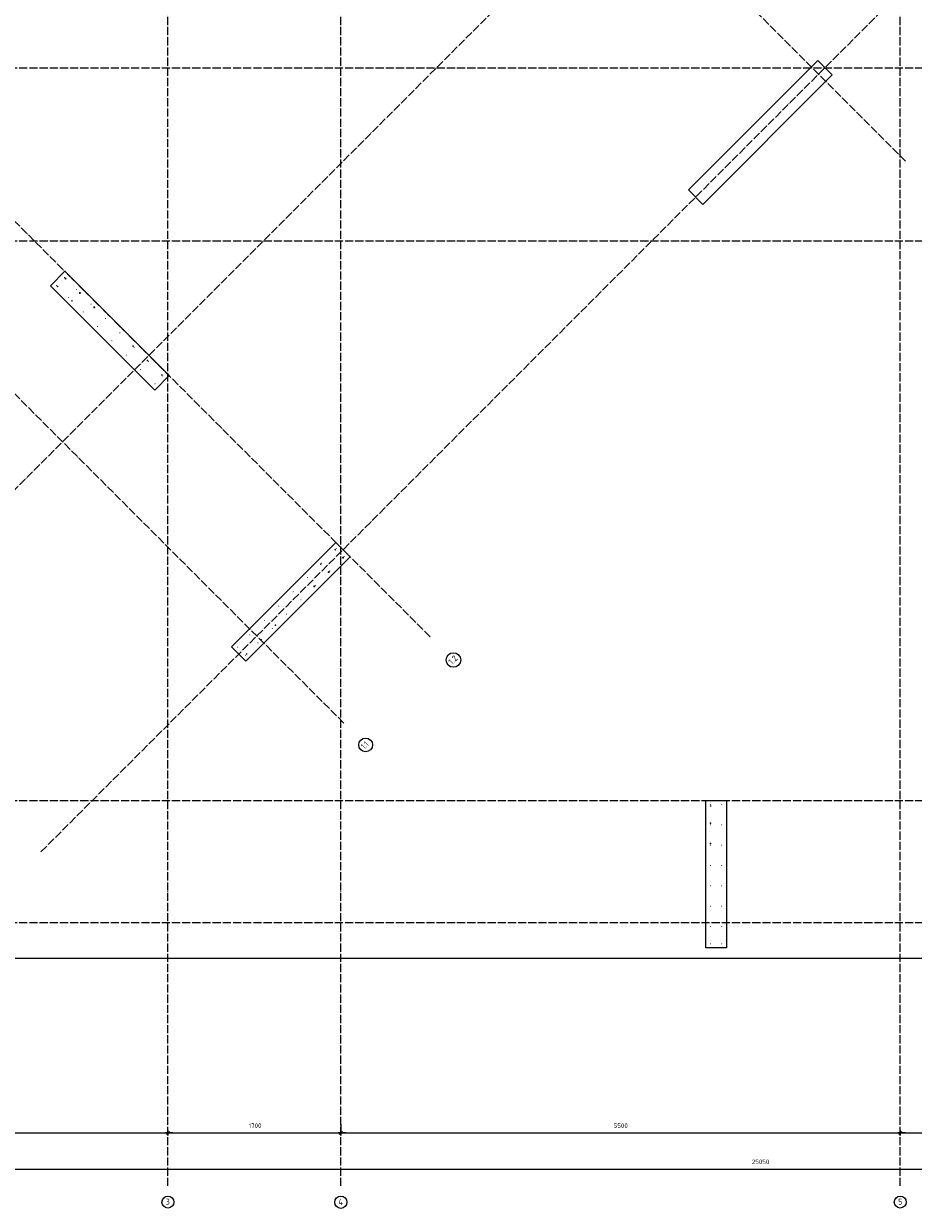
# Model space of a CAD drawing. Header units: millimetres. Extents: x -2995 to 47287, y -2809 to 58122.
# Tile 3 of 143: x 5282 to 14028, y -2809 to 8834. Entities that reach past the tile are written whole.
import ezdxf

# ---------------------------------------------------------------- set-up
doc = ezdxf.new("R2010")
doc.units = ezdxf.units.MM
doc.header["$PDMODE"] = 65
doc.linetypes.add('______11', pattern=[100, 80, -10, 0, -10])
doc.linetypes.add('______5', pattern=[220, 160, -20, 20, -20])
for name, color, linetype, lineweight in [('Standard', 7, 'Continuous', 25), ('Арм.стержн. вертикальными 1', 22, 'Continuous', 35), ('Размерная линия_ общее', 7, 'Continuous', 13)]:
    doc.layers.add(name, color=color, linetype=linetype, lineweight=lineweight)
doc.layers.add('Арм.стержн. вертикальными 2', color=7, linetype='Continuous', lineweight=35, true_color=0x006e00)
doc.layers.add('Осевая линия_ общее', color=7, linetype='______5', lineweight=13, true_color=0xa0a0a0)
doc.styles.add('ISOCPEUR', font='ISOCPEUR')
doc.dimstyles.new('DIMSTYLE_3', dxfattribs={"dimtxt": 44, "dimasz": 50, "dimexe": 0, "dimexo": 0, "dimgap": 22, "dimtad": 2, "dimdec": 0, "dimrnd": 5, "dimzin": 12, "dimdsep": 46, "dimtxsty": 'ISOCPEUR', "dimblk1": 'ALL_ML_STRICH', "dimblk2": 'ALL_ML_STRICH', "dimsah": 1, "dimcen": 0, "dimclrd": 7, "dimclre": 256, "dimclrt": 7, "dimadec": 0, "dimazin": 0, "dimtfac": 1, "dimtdec": 0, "dimtix": 1, "dimtmove": 2, "dimatfit": 3, "dimfxl": 0, "dimtzin": 0, "dimlwd": 0, "dimlwe": -3, "dimarcsym": 0})

# ---------------------------------------------------------------- blocks, each defined once
blk = doc.blocks.new('ALL_ML_STRICH')
at = {"color": 0, "linetype": 'ByBlock', "lineweight": -2}
for p, q in [((-1, 0), (0.5, 0)), ((-0.3, -0.3), (0.3, 0.3)), ((0, -0.5), (0, 0.5))]:
    blk.add_line(p, q, dxfattribs=at)
blk = doc.blocks.new('*D163')
at = {"layer": 'DEFPOINTS', "color": 7, "linetype": 'Continuous', "lineweight": 13, "transparency": 33554687}
for p in [(0, -2424), (0, -2523), (25050, -2458)]:
    blk.add_point(p, dxfattribs=at)
at = {"layer": 'Размерная линия_ общее', "color": 253, "linetype": 'Continuous', "lineweight": -2, "true_color": 0xa0a0a0, "transparency": 33554687}
for p, q in [((0, -2503), (0, -2424)), ((25050, -2438), (25050, -2424))]:
    blk.add_line(p, q, dxfattribs=at)
at = {"layer": 'Размерная линия_ общее', "color": 7, "linetype": 'Continuous', "lineweight": -2, "transparency": 33554687}
blk.add_line((0, -2424), (25050, -2424), dxfattribs=at)
at = {"layer": 'Размерная линия_ общее', "color": 7, "linetype": 'Continuous', "lineweight": 13, "transparency": 33554687, "xscale": 50, "yscale": 50, "zscale": 50, "rotation": 180}
blk.add_blockref('ALL_ML_STRICH', (0, -2424), dxfattribs=at)
at = {"layer": 'Размерная линия_ общее', "color": 7, "linetype": 'Continuous', "lineweight": 13, "transparency": 33554687, "xscale": 50, "yscale": 50, "zscale": 50}
blk.add_blockref('ALL_ML_STRICH', (25050, -2424), dxfattribs=at)
at = {"layer": 'Размерная линия_ общее', "color": 7, "linetype": 'Continuous', "lineweight": 13, "transparency": 33554687, "insert": (12527, -2352), "char_height": 44, "width": 220, "attachment_point": 5, "style": 'ISOCPEUR'}
blk.add_mtext('\\A1;{25050}', dxfattribs=at)
blk = doc.blocks.new('СЛОЖНЫЙ_ОБЪЕКТ_0')
at = {"layer": 'Осевая линия_ общее', "color": 253, "linetype": '______11', "lineweight": -3, "true_color": 0xa0a0a0, "transparency": 33554687}
for p, q in [((6700, -2590), (6700, 47490)), ((8400, -2590), (8400, 47490)), ((13900, -2590), (13900, 47490)), ((3543, 2603), (20705, 19765)), ((5452, 694), (22614, 17855)), ((13952, 7482), (7489, 13945)), ((9278, 2808), (2815, 9271)), ((-2770, 8400), (26050, 8400)), ((8429, 1960), (1966, 8423)), ((-2770, 6700), (26050, 6700)), ((-2770, 1200), (26050, 1200)), ((-2770, 0), (26050, 0))]:
    blk.add_line(p, q, dxfattribs=at)
at = {"layer": 'Осевая линия_ общее', "color": 7, "linetype": 'Continuous', "lineweight": 25, "transparency": 33554687}
for centre, radius in [((9507, 2580), 71.9), ((8644, 1745), 67.9)]:
    blk.add_circle(centre, radius, dxfattribs=at)
at = {"layer": 'Осевая линия_ общее', "color": 7, "linetype": 'Continuous', "lineweight": 13, "transparency": 33554687}
for centre, radius in [((6700, -2748), 58.5), ((8400, -2750), 59.8), ((13900, -2748), 58.5)]:
    blk.add_circle(centre, radius, dxfattribs=at)
at = {"layer": 'Осевая линия_ общее', "color": 7, "linetype": 'Continuous', "lineweight": 25, "transparency": 33554687, "char_height": 60, "attachment_point": 7, "rotation": 45, "style": 'ISOCPEUR'}
for s, insert, width in [('\\W0.79;1.2', (9493, 2530), 113.61), ('\\W0.68;1.1', (8635, 1699), 98.5)]:
    blk.add_mtext(s, dxfattribs=dict(at, insert=insert, width=width))
at = {"layer": 'Осевая линия_ общее', "color": 7, "linetype": 'Continuous', "lineweight": 13, "transparency": 33554687, "char_height": 60, "attachment_point": 7, "style": 'ISOCPEUR'}
for s, insert, width in [('\\W0.78;3', (6679, -2774), 65.28), ('\\W0.80;4', (8376, -2776), 71.97), ('\\W0.78;5', (13879, -2774), 65.28)]:
    blk.add_mtext(s, dxfattribs=dict(at, insert=insert, width=width))
blk = doc.blocks.new('*D166')
at = {"layer": 'DEFPOINTS', "color": 7, "linetype": 'Continuous', "lineweight": 13, "transparency": 33554687}
for p in [(1200, -2068), (1200, -2069), (6700, -2051)]:
    blk.add_point(p, dxfattribs=at)
at = {"layer": 'Размерная линия_ общее', "color": 253, "linetype": 'Continuous', "lineweight": -2, "true_color": 0xa0a0a0, "transparency": 33554687}
for p, q in [((1200, -2069), (1200, -2069)), ((6700, -2069), (6700, -2069))]:
    blk.add_line(p, q, dxfattribs=at)
at = {"layer": 'Размерная линия_ общее', "color": 7, "linetype": 'Continuous', "lineweight": -2, "transparency": 33554687}
blk.add_line((1200, -2069), (6700, -2069), dxfattribs=at)
at = {"layer": 'Размерная линия_ общее', "color": 7, "linetype": 'Continuous', "lineweight": 13, "transparency": 33554687, "xscale": 50, "yscale": 50, "zscale": 50, "rotation": 180}
blk.add_blockref('ALL_ML_STRICH', (1200, -2069), dxfattribs=at)
at = {"layer": 'Размерная линия_ общее', "color": 7, "linetype": 'Continuous', "lineweight": 13, "transparency": 33554687, "xscale": 50, "yscale": 50, "zscale": 50}
blk.add_blockref('ALL_ML_STRICH', (6700, -2069), dxfattribs=at)
at = {"layer": 'Размерная линия_ общее', "color": 7, "linetype": 'Continuous', "lineweight": 13, "transparency": 33554687, "insert": (3952, -1997), "char_height": 44, "width": 176, "attachment_point": 5, "style": 'ISOCPEUR'}
blk.add_mtext('\\A1;{5500}', dxfattribs=at)
blk = doc.blocks.new('*D167')
at = {"layer": 'DEFPOINTS', "color": 7, "linetype": 'Continuous', "lineweight": 13, "transparency": 33554687}
for p in [(8400, -1882), (6700, -2051), (6700, -2069)]:
    blk.add_point(p, dxfattribs=at)
at = {"layer": 'Размерная линия_ общее', "color": 253, "linetype": 'Continuous', "lineweight": -2, "true_color": 0xa0a0a0, "transparency": 33554687}
for p, q in [((6700, -2069), (6700, -2069)), ((8400, -1982), (8400, -2069))]:
    blk.add_line(p, q, dxfattribs=at)
at = {"layer": 'Размерная линия_ общее', "color": 7, "linetype": 'Continuous', "lineweight": -2, "transparency": 33554687}
blk.add_line((6700, -2069), (8400, -2069), dxfattribs=at)
at = {"layer": 'Размерная линия_ общее', "color": 7, "linetype": 'Continuous', "lineweight": 13, "transparency": 33554687, "xscale": 50, "yscale": 50, "zscale": 50, "rotation": 180}
blk.add_blockref('ALL_ML_STRICH', (6700, -2069), dxfattribs=at)
at = {"layer": 'Размерная линия_ общее', "color": 7, "linetype": 'Continuous', "lineweight": 13, "transparency": 33554687, "xscale": 50, "yscale": 50, "zscale": 50}
blk.add_blockref('ALL_ML_STRICH', (8400, -2069), dxfattribs=at)
at = {"layer": 'Размерная линия_ общее', "color": 7, "linetype": 'Continuous', "lineweight": 13, "transparency": 33554687, "insert": (7557, -1997), "char_height": 44, "width": 176, "attachment_point": 5, "style": 'ISOCPEUR'}
blk.add_mtext('\\A1;{1700}', dxfattribs=at)
blk = doc.blocks.new('*D168')
at = {"layer": 'DEFPOINTS', "color": 7, "linetype": 'Continuous', "lineweight": 13, "transparency": 33554687}
for p in [(8400, -1882), (8400, -2069), (13900, -1990)]:
    blk.add_point(p, dxfattribs=at)
at = {"layer": 'Размерная линия_ общее', "color": 253, "linetype": 'Continuous', "lineweight": -2, "true_color": 0xa0a0a0, "transparency": 33554687}
for p, q in [((8400, -1982), (8400, -2069)), ((13900, -2090), (13900, -2069))]:
    blk.add_line(p, q, dxfattribs=at)
at = {"layer": 'Размерная линия_ общее', "color": 7, "linetype": 'Continuous', "lineweight": -2, "transparency": 33554687}
blk.add_line((8400, -2069), (13900, -2069), dxfattribs=at)
at = {"layer": 'Размерная линия_ общее', "color": 7, "linetype": 'Continuous', "lineweight": 13, "transparency": 33554687, "xscale": 50, "yscale": 50, "zscale": 50, "rotation": 180}
blk.add_blockref('ALL_ML_STRICH', (8400, -2069), dxfattribs=at)
at = {"layer": 'Размерная линия_ общее', "color": 7, "linetype": 'Continuous', "lineweight": 13, "transparency": 33554687, "xscale": 50, "yscale": 50, "zscale": 50}
blk.add_blockref('ALL_ML_STRICH', (13900, -2069), dxfattribs=at)
at = {"layer": 'Размерная линия_ общее', "color": 7, "linetype": 'Continuous', "lineweight": 13, "transparency": 33554687, "insert": (11152, -1997), "char_height": 44, "width": 176, "attachment_point": 5, "style": 'ISOCPEUR'}
blk.add_mtext('\\A1;{5500}', dxfattribs=at)
blk = doc.blocks.new('*D169')
at = {"layer": 'DEFPOINTS', "color": 7, "linetype": 'Continuous', "lineweight": 13, "transparency": 33554687}
for p in [(13900, -1990), (13900, -2069), (15150, -1990)]:
    blk.add_point(p, dxfattribs=at)
at = {"layer": 'Размерная линия_ общее', "color": 253, "linetype": 'Continuous', "lineweight": -2, "true_color": 0xa0a0a0, "transparency": 33554687}
for p, q in [((13900, -2090), (13900, -2069)), ((15150, -2090), (15150, -2069))]:
    blk.add_line(p, q, dxfattribs=at)
at = {"layer": 'Размерная линия_ общее', "color": 7, "linetype": 'Continuous', "lineweight": -2, "transparency": 33554687}
blk.add_line((13900, -2069), (15150, -2069), dxfattribs=at)
at = {"layer": 'Размерная линия_ общее', "color": 7, "linetype": 'Continuous', "lineweight": 13, "transparency": 33554687, "xscale": 50, "yscale": 50, "zscale": 50, "rotation": 180}
blk.add_blockref('ALL_ML_STRICH', (13900, -2069), dxfattribs=at)
at = {"layer": 'Размерная линия_ общее', "color": 7, "linetype": 'Continuous', "lineweight": 13, "transparency": 33554687, "xscale": 50, "yscale": 50, "zscale": 50}
blk.add_blockref('ALL_ML_STRICH', (15150, -2069), dxfattribs=at)
at = {"layer": 'Размерная линия_ общее', "color": 7, "linetype": 'Continuous', "lineweight": 13, "transparency": 33554687, "insert": (14532, -1997), "char_height": 44, "width": 176, "attachment_point": 5, "style": 'ISOCPEUR'}
blk.add_mtext('\\A1;{1250}', dxfattribs=at)

msp = doc.modelspace()

# ---------------------------------------------------------------- hatches: boundary and pattern name
at = {"layer": 'Арм.стержн. вертикальными 1', "linetype": 'Continuous', "lineweight": 50, "transparency": 33554687}
for points in [[(5687.5, 6340), (5687.2, 6341.9), (5686.1, 6343.5), (5684.5, 6344.6), (5682.5, 6345), (5680.6, 6344.6), (5679, 6343.5), (5677.9, 6341.9), (5677.5, 6340), (5677.9, 6338), (5679, 6336.4), (5680.6, 6335.3), (5682.5, 6335), (5684.5, 6335.3), (5686.1, 6336.4), (5687.2, 6338)], [(5609.8, 6262.2), (5609.4, 6264.1), (5608.3, 6265.7), (5606.7, 6266.8), (5604.8, 6267.2), (5602.9, 6266.8), (5601.2, 6265.7), (5600.1, 6264.1), (5599.8, 6262.2), (5600.1, 6260.3), (5601.2, 6258.6), (5602.9, 6257.6), (5604.8, 6257.2), (5606.7, 6257.6), (5608.3, 6258.6), (5609.4, 6260.3)], [(5807.8, 6219.8), (5807.4, 6221.7), (5806.3, 6223.3), (5804.7, 6224.4), (5802.8, 6224.8), (5800.8, 6224.4), (5799.2, 6223.3), (5798.1, 6221.7), (5797.8, 6219.8), (5798.1, 6217.8), (5799.2, 6216.2), (5800.8, 6215.1), (5802.8, 6214.8), (5804.7, 6215.1), (5806.3, 6216.2), (5807.4, 6217.8)], [(5730, 6142), (5729.6, 6143.9), (5728.5, 6145.5), (5726.9, 6146.6), (5725, 6147), (5723.1, 6146.6), (5721.4, 6145.5), (5720.4, 6143.9), (5720, 6142), (5720.4, 6140.1), (5721.4, 6138.4), (5723.1, 6137.4), (5725, 6137), (5726.9, 6137.4), (5728.5, 6138.4), (5729.6, 6140.1)], [(5949.2, 6078.3), (5948.8, 6080.2), (5947.7, 6081.9), (5946.1, 6083), (5944.2, 6083.3), (5942.3, 6083), (5940.6, 6081.9), (5939.6, 6080.2), (5939.2, 6078.3), (5939.6, 6076.4), (5940.6, 6074.8), (5942.3, 6073.7), (5944.2, 6073.3), (5946.1, 6073.7), (5947.7, 6074.8), (5948.8, 6076.4)], [(5871.4, 6000.6), (5871, 6002.5), (5869.9, 6004.1), (5868.3, 6005.2), (5866.4, 6005.6), (5864.5, 6005.2), (5862.9, 6004.1), (5861.8, 6002.5), (5861.4, 6000.6), (5861.8, 5998.6), (5862.9, 5997), (5864.5, 5995.9), (5866.4, 5995.6), (5868.3, 5995.9), (5869.9, 5997), (5871, 5998.6)], [(6090.6, 5936.9), (6090.2, 5938.8), (6089.1, 5940.4), (6087.5, 5941.5), (6085.6, 5941.9), (6083.7, 5941.5), (6082.1, 5940.4), (6081, 5938.8), (6080.6, 5936.9), (6081, 5935), (6082.1, 5933.4), (6083.7, 5932.3), (6085.6, 5931.9), (6087.5, 5932.3), (6089.1, 5933.4), (6090.2, 5935)], [(6012.8, 5859.1), (6012.4, 5861), (6011.4, 5862.7), (6009.7, 5863.7), (6007.8, 5864.1), (6005.9, 5863.7), (6004.3, 5862.7), (6003.2, 5861), (6002.8, 5859.1), (6003.2, 5857.2), (6004.3, 5855.6), (6005.9, 5854.5), (6007.8, 5854.1), (6009.7, 5854.5), (6011.4, 5855.6), (6012.4, 5857.2)], [(6154.2, 5717.7), (6153.9, 5719.6), (6152.8, 5721.2), (6151.1, 5722.3), (6149.2, 5722.7), (6147.3, 5722.3), (6145.7, 5721.2), (6144.6, 5719.6), (6144.2, 5717.7), (6144.6, 5715.8), (6145.7, 5714.2), (6147.3, 5713.1), (6149.2, 5712.7), (6151.1, 5713.1), (6152.8, 5714.2), (6153.9, 5715.8)], [(6232, 5795.5), (6231.6, 5797.4), (6230.6, 5799), (6228.9, 5800.1), (6227, 5800.5), (6225.1, 5800.1), (6223.5, 5799), (6222.4, 5797.4), (6222, 5795.5), (6222.4, 5793.6), (6223.5, 5792), (6225.1, 5790.9), (6227, 5790.5), (6228.9, 5790.9), (6230.6, 5792), (6231.6, 5793.6)], [(6373.4, 5654.1), (6373.1, 5656), (6372, 5657.6), (6370.4, 5658.7), (6368.4, 5659.1), (6366.5, 5658.7), (6364.9, 5657.6), (6363.8, 5656), (6363.4, 5654.1), (6363.8, 5652.2), (6364.9, 5650.5), (6366.5, 5649.4), (6368.4, 5649.1), (6370.4, 5649.4), (6372, 5650.5), (6373.1, 5652.2)], [(6295.7, 5576.3), (6295.3, 5578.2), (6294.2, 5579.8), (6292.6, 5580.9), (6290.7, 5581.3), (6288.7, 5580.9), (6287.1, 5579.8), (6286, 5578.2), (6285.7, 5576.3), (6286, 5574.4), (6287.1, 5572.8), (6288.7, 5571.7), (6290.7, 5571.3), (6292.6, 5571.7), (6294.2, 5572.8), (6295.3, 5574.4)], [(6514.9, 5512.6), (6514.5, 5514.6), (6513.4, 5516.2), (6511.8, 5517.3), (6509.9, 5517.6), (6507.9, 5517.3), (6506.3, 5516.2), (6505.2, 5514.6), (6504.9, 5512.6), (6505.2, 5510.7), (6506.3, 5509.1), (6507.9, 5508), (6509.9, 5507.6), (6511.8, 5508), (6513.4, 5509.1), (6514.5, 5510.7)], [(6437.1, 5434.9), (6436.7, 5436.8), (6435.6, 5438.4), (6434, 5439.5), (6432.1, 5439.9), (6430.2, 5439.5), (6428.5, 5438.4), (6427.5, 5436.8), (6427.1, 5434.9), (6427.5, 5433), (6428.5, 5431.3), (6430.2, 5430.2), (6432.1, 5429.9), (6434, 5430.2), (6435.6, 5431.3), (6436.7, 5433)], [(6656.3, 5371.2), (6655.9, 5373.1), (6654.8, 5374.8), (6653.2, 5375.8), (6651.3, 5376.2), (6649.4, 5375.8), (6647.7, 5374.8), (6646.7, 5373.1), (6646.3, 5371.2), (6646.7, 5369.3), (6647.7, 5367.7), (6649.4, 5366.6), (6651.3, 5366.2), (6653.2, 5366.6), (6654.8, 5367.7), (6655.9, 5369.3)], [(6578.5, 5293.4), (6578.1, 5295.4), (6577, 5297), (6575.4, 5298.1), (6573.5, 5298.4), (6571.6, 5298.1), (6570, 5297), (6568.9, 5295.4), (6568.5, 5293.4), (6568.9, 5291.5), (6570, 5289.9), (6571.6, 5288.8), (6573.5, 5288.4), (6575.4, 5288.8), (6577, 5289.9), (6578.1, 5291.5)], [(8360.1, 3674.5), (8359.7, 3676.4), (8358.6, 3678), (8357, 3679.1), (8355.1, 3679.5), (8353.2, 3679.1), (8351.6, 3678), (8350.5, 3676.4), (8350.1, 3674.5), (8350.5, 3672.6), (8351.6, 3670.9), (8353.2, 3669.9), (8355.1, 3669.5), (8357, 3669.9), (8358.6, 3670.9), (8359.7, 3672.6)], [(8218.7, 3533), (8218.3, 3535), (8217.2, 3536.6), (8215.6, 3537.7), (8213.7, 3538), (8211.8, 3537.7), (8210.2, 3536.6), (8209.1, 3535), (8208.7, 3533), (8209.1, 3531.1), (8210.2, 3529.5), (8211.8, 3528.4), (8213.7, 3528), (8215.6, 3528.4), (8217.2, 3529.5), (8218.3, 3531.1)], [(8437.9, 3596.7), (8437.5, 3598.6), (8436.4, 3600.2), (8434.8, 3601.3), (8432.9, 3601.7), (8431, 3601.3), (8429.4, 3600.2), (8428.3, 3598.6), (8427.9, 3596.7), (8428.3, 3594.8), (8429.4, 3593.2), (8431, 3592.1), (8432.9, 3591.7), (8434.8, 3592.1), (8436.4, 3593.2), (8437.5, 3594.8)], [(8077.3, 3391.6), (8076.9, 3393.5), (8075.8, 3395.2), (8074.2, 3396.2), (8072.3, 3396.6), (8070.4, 3396.2), (8068.7, 3395.2), (8067.6, 3393.5), (8067.3, 3391.6), (8067.6, 3389.7), (8068.7, 3388.1), (8070.4, 3387), (8072.3, 3386.6), (8074.2, 3387), (8075.8, 3388.1), (8076.9, 3389.7)], [(8296.5, 3455.3), (8296.1, 3457.2), (8295, 3458.8), (8293.4, 3459.9), (8291.5, 3460.3), (8289.6, 3459.9), (8287.9, 3458.8), (8286.8, 3457.2), (8286.5, 3455.3), (8286.8, 3453.4), (8287.9, 3451.7), (8289.6, 3450.6), (8291.5, 3450.3), (8293.4, 3450.6), (8295, 3451.7), (8296.1, 3453.4)], [(8155, 3313.8), (8154.7, 3315.8), (8153.6, 3317.4), (8152, 3318.5), (8150, 3318.8), (8148.1, 3318.5), (8146.5, 3317.4), (8145.4, 3315.8), (8145, 3313.8), (8145.4, 3311.9), (8146.5, 3310.3), (8148.1, 3309.2), (8150, 3308.8), (8152, 3309.2), (8153.6, 3310.3), (8154.7, 3311.9)], [(7935.8, 3250.2), (7935.5, 3252.1), (7934.4, 3253.7), (7932.8, 3254.8), (7930.8, 3255.2), (7928.9, 3254.8), (7927.3, 3253.7), (7926.2, 3252.1), (7925.8, 3250.2), (7926.2, 3248.3), (7927.3, 3246.7), (7928.9, 3245.6), (7930.8, 3245.2), (7932.8, 3245.6), (7934.4, 3246.7), (7935.5, 3248.3)], [(8013.6, 3172.4), (8013.2, 3174.3), (8012.2, 3176), (8010.5, 3177), (8008.6, 3177.4), (8006.7, 3177), (8005.1, 3176), (8004, 3174.3), (8003.6, 3172.4), (8004, 3170.5), (8005.1, 3168.9), (8006.7, 3167.8), (8008.6, 3167.4), (8010.5, 3167.8), (8012.2, 3168.9), (8013.2, 3170.5)], [(7794.4, 3108.8), (7794, 3110.7), (7793, 3112.3), (7791.3, 3113.4), (7789.4, 3113.8), (7787.5, 3113.4), (7785.9, 3112.3), (7784.8, 3110.7), (7784.4, 3108.8), (7784.8, 3106.9), (7785.9, 3105.2), (7787.5, 3104.2), (7789.4, 3103.8), (7791.3, 3104.2), (7793, 3105.2), (7794, 3106.9)], [(7872.2, 3031), (7871.8, 3032.9), (7870.7, 3034.5), (7869.1, 3035.6), (7867.2, 3036), (7865.3, 3035.6), (7863.7, 3034.5), (7862.6, 3032.9), (7862.2, 3031), (7862.6, 3029.1), (7863.7, 3027.5), (7865.3, 3026.4), (7867.2, 3026), (7869.1, 3026.4), (7870.7, 3027.5), (7871.8, 3029.1)], [(7653, 2967.4), (7652.6, 2969.3), (7651.5, 2970.9), (7649.9, 2972), (7648, 2972.4), (7646.1, 2972), (7644.5, 2970.9), (7643.4, 2969.3), (7643, 2967.4), (7643.4, 2965.5), (7644.5, 2963.8), (7646.1, 2962.7), (7648, 2962.4), (7649.9, 2962.7), (7651.5, 2963.8), (7652.6, 2965.5)], [(7511.6, 2825.9), (7511.2, 2827.9), (7510.1, 2829.5), (7508.5, 2830.6), (7506.6, 2830.9), (7504.7, 2830.6), (7503, 2829.5), (7502, 2827.9), (7501.6, 2825.9), (7502, 2824), (7503, 2822.4), (7504.7, 2821.3), (7506.6, 2820.9), (7508.5, 2821.3), (7510.1, 2822.4), (7511.2, 2824)], [(7730.8, 2889.6), (7730.4, 2891.5), (7729.3, 2893.1), (7727.7, 2894.2), (7725.8, 2894.6), (7723.9, 2894.2), (7722.2, 2893.1), (7721.2, 2891.5), (7720.8, 2889.6), (7721.2, 2887.7), (7722.2, 2886), (7723.9, 2885), (7725.8, 2884.6), (7727.7, 2885), (7729.3, 2886), (7730.4, 2887.7)], [(7391.4, 2705.7), (7391, 2707.6), (7389.9, 2709.3), (7388.3, 2710.4), (7386.4, 2710.7), (7384.5, 2710.4), (7382.8, 2709.3), (7381.8, 2707.6), (7381.4, 2705.7), (7381.8, 2703.8), (7382.8, 2702.2), (7384.5, 2701.1), (7386.4, 2700.7), (7388.3, 2701.1), (7389.9, 2702.2), (7391, 2703.8)], [(7589.4, 2748.2), (7589, 2750.1), (7587.9, 2751.7), (7586.3, 2752.8), (7584.4, 2753.2), (7582.4, 2752.8), (7580.8, 2751.7), (7579.7, 2750.1), (7579.4, 2748.2), (7579.7, 2746.2), (7580.8, 2744.6), (7582.4, 2743.5), (7584.4, 2743.2), (7586.3, 2743.5), (7587.9, 2744.6), (7589, 2746.2)], [(7469.2, 2628), (7468.8, 2629.9), (7467.7, 2631.5), (7466.1, 2632.6), (7464.2, 2633), (7462.2, 2632.6), (7460.6, 2631.5), (7459.5, 2629.9), (7459.2, 2628), (7459.5, 2626), (7460.6, 2624.4), (7462.2, 2623.3), (7464.2, 2623), (7466.1, 2623.3), (7467.7, 2624.4), (7468.8, 2626)], [(12040, 1160), (12039.6, 1161.9), (12038.5, 1163.5), (12036.9, 1164.6), (12035, 1165), (12033.1, 1164.6), (12031.5, 1163.5), (12030.4, 1161.9), (12030, 1160), (12030.4, 1158.1), (12031.5, 1156.5), (12033.1, 1155.4), (12035, 1155), (12036.9, 1155.4), (12038.5, 1156.5), (12039.6, 1158.1)], [(12150, 1160), (12149.6, 1161.9), (12148.5, 1163.5), (12146.9, 1164.6), (12145, 1165), (12143.1, 1164.6), (12141.5, 1163.5), (12140.4, 1161.9), (12140, 1160), (12140.4, 1158.1), (12141.5, 1156.5), (12143.1, 1155.4), (12145, 1155), (12146.9, 1155.4), (12148.5, 1156.5), (12149.6, 1158.1)], [(12040, 960), (12039.6, 961.9), (12038.5, 963.5), (12036.9, 964.6), (12035, 965), (12033.1, 964.6), (12031.5, 963.5), (12030.4, 961.9), (12030, 960), (12030.4, 958.1), (12031.5, 956.5), (12033.1, 955.4), (12035, 955), (12036.9, 955.4), (12038.5, 956.5), (12039.6, 958.1)], [(12150, 960), (12149.6, 961.9), (12148.5, 963.5), (12146.9, 964.6), (12145, 965), (12143.1, 964.6), (12141.5, 963.5), (12140.4, 961.9), (12140, 960), (12140.4, 958.1), (12141.5, 956.5), (12143.1, 955.4), (12145, 955), (12146.9, 955.4), (12148.5, 956.5), (12149.6, 958.1)], [(12040, 760), (12039.6, 761.9), (12038.5, 763.5), (12036.9, 764.6), (12035, 765), (12033.1, 764.6), (12031.5, 763.5), (12030.4, 761.9), (12030, 760), (12030.4, 758.1), (12031.5, 756.5), (12033.1, 755.4), (12035, 755), (12036.9, 755.4), (12038.5, 756.5), (12039.6, 758.1)], [(12150, 760), (12149.6, 761.9), (12148.5, 763.5), (12146.9, 764.6), (12145, 765), (12143.1, 764.6), (12141.5, 763.5), (12140.4, 761.9), (12140, 760), (12140.4, 758.1), (12141.5, 756.5), (12143.1, 755.4), (12145, 755), (12146.9, 755.4), (12148.5, 756.5), (12149.6, 758.1)], [(12040, 560), (12039.6, 561.9), (12038.5, 563.5), (12036.9, 564.6), (12035, 565), (12033.1, 564.6), (12031.5, 563.5), (12030.4, 561.9), (12030, 560), (12030.4, 558.1), (12031.5, 556.5), (12033.1, 555.4), (12035, 555), (12036.9, 555.4), (12038.5, 556.5), (12039.6, 558.1)], [(12150, 560), (12149.6, 561.9), (12148.5, 563.5), (12146.9, 564.6), (12145, 565), (12143.1, 564.6), (12141.5, 563.5), (12140.4, 561.9), (12140, 560), (12140.4, 558.1), (12141.5, 556.5), (12143.1, 555.4), (12145, 555), (12146.9, 555.4), (12148.5, 556.5), (12149.6, 558.1)], [(12040, 360), (12039.6, 361.9), (12038.5, 363.5), (12036.9, 364.6), (12035, 365), (12033.1, 364.6), (12031.5, 363.5), (12030.4, 361.9), (12030, 360), (12030.4, 358.1), (12031.5, 356.5), (12033.1, 355.4), (12035, 355), (12036.9, 355.4), (12038.5, 356.5), (12039.6, 358.1)], [(12150, 360), (12149.6, 361.9), (12148.5, 363.5), (12146.9, 364.6), (12145, 365), (12143.1, 364.6), (12141.5, 363.5), (12140.4, 361.9), (12140, 360), (12140.4, 358.1), (12141.5, 356.5), (12143.1, 355.4), (12145, 355), (12146.9, 355.4), (12148.5, 356.5), (12149.6, 358.1)], [(12040, 160), (12039.6, 161.9), (12038.5, 163.5), (12036.9, 164.6), (12035, 165), (12033.1, 164.6), (12031.5, 163.5), (12030.4, 161.9), (12030, 160), (12030.4, 158.1), (12031.5, 156.5), (12033.1, 155.4), (12035, 155), (12036.9, 155.4), (12038.5, 156.5), (12039.6, 158.1)], [(12150, 160), (12149.6, 161.9), (12148.5, 163.5), (12146.9, 164.6), (12145, 165), (12143.1, 164.6), (12141.5, 163.5), (12140.4, 161.9), (12140, 160), (12140.4, 158.1), (12141.5, 156.5), (12143.1, 155.4), (12145, 155), (12146.9, 155.4), (12148.5, 156.5), (12149.6, 158.1)], [(12040, -40), (12039.6, -38.1), (12038.5, -36.5), (12036.9, -35.4), (12035, -35), (12033.1, -35.4), (12031.5, -36.5), (12030.4, -38.1), (12030, -40), (12030.4, -41.9), (12031.5, -43.5), (12033.1, -44.6), (12035, -45), (12036.9, -44.6), (12038.5, -43.5), (12039.6, -41.9)], [(12150, -40), (12149.6, -38.1), (12148.5, -36.5), (12146.9, -35.4), (12145, -35), (12143.1, -35.4), (12141.5, -36.5), (12140.4, -38.1), (12140, -40), (12140.4, -41.9), (12141.5, -43.5), (12143.1, -44.6), (12145, -45), (12146.9, -44.6), (12148.5, -43.5), (12149.6, -41.9)], [(12040, -210), (12039.6, -208.1), (12038.5, -206.5), (12036.9, -205.4), (12035, -205), (12033.1, -205.4), (12031.5, -206.5), (12030.4, -208.1), (12030, -210), (12030.4, -211.9), (12031.5, -213.5), (12033.1, -214.6), (12035, -215), (12036.9, -214.6), (12038.5, -213.5), (12039.6, -211.9)], [(12150, -210), (12149.6, -208.1), (12148.5, -206.5), (12146.9, -205.4), (12145, -205), (12143.1, -205.4), (12141.5, -206.5), (12140.4, -208.1), (12140, -210), (12140.4, -211.9), (12141.5, -213.5), (12143.1, -214.6), (12145, -215), (12146.9, -214.6), (12148.5, -213.5), (12149.6, -211.9)]]:
    msp.add_hatch(color=4, dxfattribs=at).paths.add_polyline_path(points)
at = {"layer": 'Арм.стержн. вертикальными 2', "linetype": 'Continuous', "lineweight": 50, "transparency": 33554687}
for points in [[(5703.2, 6329.4), (5702.4, 6333.2), (5700.2, 6336.4), (5697, 6338.6), (5693.2, 6339.4), (5689.3, 6338.6), (5686.1, 6336.4), (5683.9, 6333.2), (5683.2, 6329.4), (5683.9, 6325.5), (5686.1, 6322.3), (5689.3, 6320.1), (5693.2, 6319.4), (5697, 6320.1), (5700.2, 6322.3), (5702.4, 6325.5)], [(5623.4, 6251.6), (5622.8, 6254.6), (5621, 6257.2), (5618.4, 6259), (5615.4, 6259.6), (5612.3, 6259), (5609.7, 6257.2), (5608, 6254.6), (5607.4, 6251.6), (5608, 6248.5), (5609.7, 6245.9), (5612.3, 6244.2), (5615.4, 6243.6), (5618.4, 6244.2), (5621, 6245.9), (5622.8, 6248.5)], [(5844.6, 6187.9), (5843.8, 6191.8), (5841.6, 6195), (5838.4, 6197.2), (5834.6, 6197.9), (5830.7, 6197.2), (5827.5, 6195), (5825.3, 6191.8), (5824.6, 6187.9), (5825.3, 6184.1), (5827.5, 6180.9), (5830.7, 6178.7), (5834.6, 6177.9), (5838.4, 6178.7), (5841.6, 6180.9), (5843.8, 6184.1)], [(5764.8, 6110.2), (5764.2, 6113.2), (5762.4, 6115.8), (5759.9, 6117.5), (5756.8, 6118.2), (5753.7, 6117.5), (5751.1, 6115.8), (5749.4, 6113.2), (5748.8, 6110.2), (5749.4, 6107.1), (5751.1, 6104.5), (5753.7, 6102.8), (5756.8, 6102.2), (5759.9, 6102.8), (5762.4, 6104.5), (5764.2, 6107.1)], [(5986, 6046.5), (5985.2, 6050.3), (5983.1, 6053.6), (5979.8, 6055.8), (5976, 6056.5), (5972.2, 6055.8), (5968.9, 6053.6), (5966.8, 6050.3), (5966, 6046.5), (5966.8, 6042.7), (5968.9, 6039.4), (5972.2, 6037.3), (5976, 6036.5), (5979.8, 6037.3), (5983.1, 6039.4), (5985.2, 6042.7)], [(6365.8, 5664.7), (6365.2, 5667.7), (6363.5, 5670.3), (6360.9, 5672.1), (6357.8, 5672.7), (6354.8, 5672.1), (6352.2, 5670.3), (6350.4, 5667.7), (6349.8, 5664.7), (6350.4, 5661.6), (6352.2, 5659), (6354.8, 5657.3), (6357.8, 5656.7), (6360.9, 5657.3), (6363.5, 5659), (6365.2, 5661.6)], [(6507.3, 5523.3), (6506.6, 5526.3), (6504.9, 5528.9), (6502.3, 5530.6), (6499.3, 5531.3), (6496.2, 5530.6), (6493.6, 5528.9), (6491.9, 5526.3), (6491.3, 5523.3), (6491.9, 5520.2), (6493.6, 5517.6), (6496.2, 5515.9), (6499.3, 5515.3), (6502.3, 5515.9), (6504.9, 5517.6), (6506.6, 5520.2)], [(6648.7, 5381.8), (6648.1, 5384.9), (6646.3, 5387.5), (6643.7, 5389.2), (6640.7, 5389.8), (6637.6, 5389.2), (6635, 5387.5), (6633.3, 5384.9), (6632.7, 5381.8), (6633.3, 5378.8), (6635, 5376.2), (6637.6, 5374.4), (6640.7, 5373.8), (6643.7, 5374.4), (6646.3, 5376.2), (6648.1, 5378.8)], [(8352.5, 3663.9), (8351.9, 3666.9), (8350.2, 3669.5), (8347.6, 3671.3), (8344.5, 3671.9), (8341.4, 3671.3), (8338.8, 3669.5), (8337.1, 3666.9), (8336.5, 3663.9), (8337.1, 3660.8), (8338.8, 3658.2), (8341.4, 3656.5), (8344.5, 3655.9), (8347.6, 3656.5), (8350.2, 3658.2), (8351.9, 3660.8)], [(8211.1, 3522.4), (8210.5, 3525.5), (8208.7, 3528.1), (8206.1, 3529.8), (8203.1, 3530.4), (8200, 3529.8), (8197.4, 3528.1), (8195.7, 3525.5), (8195.1, 3522.4), (8195.7, 3519.4), (8197.4, 3516.8), (8200, 3515.1), (8203.1, 3514.4), (8206.1, 3515.1), (8208.7, 3516.8), (8210.5, 3519.4)], [(8432.3, 3586.1), (8431.5, 3589.9), (8429.4, 3593.2), (8426.1, 3595.3), (8422.3, 3596.1), (8418.5, 3595.3), (8415.2, 3593.2), (8413, 3589.9), (8412.3, 3586.1), (8413, 3582.3), (8415.2, 3579), (8418.5, 3576.8), (8422.3, 3576.1), (8426.1, 3576.8), (8429.4, 3579), (8431.5, 3582.3)], [(8290.9, 3444.7), (8290.1, 3448.5), (8287.9, 3451.7), (8284.7, 3453.9), (8280.9, 3454.7), (8277, 3453.9), (8273.8, 3451.7), (8271.6, 3448.5), (8270.9, 3444.7), (8271.6, 3440.8), (8273.8, 3437.6), (8277, 3435.4), (8280.9, 3434.7), (8284.7, 3435.4), (8287.9, 3437.6), (8290.1, 3440.8)], [(8149.4, 3303.2), (8148.7, 3307.1), (8146.5, 3310.3), (8143.3, 3312.5), (8139.4, 3313.2), (8135.6, 3312.5), (8132.4, 3310.3), (8130.2, 3307.1), (8129.4, 3303.2), (8130.2, 3299.4), (8132.4, 3296.2), (8135.6, 3294), (8139.4, 3293.2), (8143.3, 3294), (8146.5, 3296.2), (8148.7, 3299.4)], [(7765.6, 2921.4), (7765, 2924.5), (7763.3, 2927.1), (7760.7, 2928.8), (7757.6, 2929.4), (7754.5, 2928.8), (7751.9, 2927.1), (7750.2, 2924.5), (7749.6, 2921.4), (7750.2, 2918.3), (7751.9, 2915.7), (7754.5, 2914), (7757.6, 2913.4), (7760.7, 2914), (7763.3, 2915.7), (7765, 2918.3)], [(7624.2, 2780), (7623.6, 2783), (7621.8, 2785.6), (7619.2, 2787.4), (7616.2, 2788), (7613.1, 2787.4), (7610.5, 2785.6), (7608.8, 2783), (7608.2, 2780), (7608.8, 2776.9), (7610.5, 2774.3), (7613.1, 2772.6), (7616.2, 2772), (7619.2, 2772.6), (7621.8, 2774.3), (7623.6, 2776.9)], [(7482.8, 2638.6), (7482.2, 2641.6), (7480.4, 2644.2), (7477.8, 2645.9), (7474.8, 2646.6), (7471.7, 2645.9), (7469.1, 2644.2), (7467.4, 2641.6), (7466.8, 2638.6), (7467.4, 2635.5), (7469.1, 2632.9), (7471.7, 2631.2), (7474.8, 2630.6), (7477.8, 2631.2), (7480.4, 2632.9), (7482.2, 2635.5)], [(12043, 1145), (12042.4, 1148.1), (12040.7, 1150.7), (12038.1, 1152.4), (12035, 1153), (12031.9, 1152.4), (12029.3, 1150.7), (12027.6, 1148.1), (12027, 1145), (12027.6, 1141.9), (12029.3, 1139.3), (12031.9, 1137.6), (12035, 1137), (12038.1, 1137.6), (12040.7, 1139.3), (12042.4, 1141.9)], [(12042.5, 975.7), (12041.9, 978.8), (12040.1, 981.4), (12037.5, 983.1), (12034.5, 983.7), (12031.4, 983.1), (12028.8, 981.4), (12027.1, 978.8), (12026.5, 975.7), (12027.1, 972.7), (12028.8, 970.1), (12031.4, 968.4), (12034.5, 967.7), (12037.5, 968.4), (12040.1, 970.1), (12041.9, 972.7)], [(12042.5, 775.7), (12041.9, 778.8), (12040.1, 781.4), (12037.5, 783.1), (12034.5, 783.7), (12031.4, 783.1), (12028.8, 781.4), (12027.1, 778.8), (12026.5, 775.7), (12027.1, 772.7), (12028.8, 770.1), (12031.4, 768.4), (12034.5, 767.7), (12037.5, 768.4), (12040.1, 770.1), (12041.9, 772.7)]]:
    msp.add_hatch(color=7, dxfattribs=at).paths.add_polyline_path(points)

# ---------------------------------------------------------------- linework, layer by layer
at = {"color": 7, "linetype": 'Continuous', "lineweight": 25, "transparency": 33554687}
for p, q in [((11816.4, 7199.4), (13089.2, 8472.2)), ((13089.2, 8472.2), (13230.6, 8330.8)), ((13230.6, 8330.8), (11957.8, 7058)), ((11957.8, 7058), (11816.4, 7199.4)), ((5544.7, 6258.6), (5686.1, 6400.1)), ((5686.1, 6400.1), (6711.4, 5374.8)), ((6570, 5233.3), (5544.7, 6258.6)), ((6711.4, 5374.8), (6570, 5233.3)), ((7326.3, 2709.3), (8351.6, 3734.6)), ((8351.6, 3734.6), (8493, 3593.2)), ((8493, 3593.2), (7467.7, 2567.8)), ((7467.7, 2567.8), (7326.3, 2709.3)), ((11990, -250), (11990, 1200)), ((11990, 1200), (12190, 1200)), ((12190, 1200), (12190, -250)), ((12190, -250), (11990, -250))]:
    msp.add_line(p, q, dxfattribs=at)
at = {"layer": 'Standard', "color": 7, "linetype": 'Continuous', "lineweight": 25, "transparency": 33554687}
msp.add_lwpolyline([(-350, -350.2), (25250, -350.2), (25250, 46690), (-350, 46690), (-350, -350.2)], dxfattribs=at)

# ---------------------------------------------------------------- block references
at = {"layer": 'Осевая линия_ общее', "color": 253, "linetype": '______11', "lineweight": -3, "true_color": 0xa0a0a0, "transparency": 33554687}
msp.add_blockref('СЛОЖНЫЙ_ОБЪЕКТ_0', (0, 0), dxfattribs=at)

# ---------------------------------------------------------------- dimensions: what is measured, and where the dimension line sits
at = {"layer": 'Размерная линия_ общее', "color": 7, "linetype": 'Continuous', "lineweight": 13, "transparency": 33554687}
for base, p1, p2, picture, middle in [((6700, -2068.8), (1200, -2068.8), (6700, -2068.8), '*D166', (3952.2, -1996.8)), ((8400, -2068.8), (6700, -2068.8), (8400, -1981.6), '*D167', (7556.6, -1996.8)), ((13900, -2068.8), (8400, -1981.6), (13900, -2090), '*D168', (11152.2, -1996.8)), ((15150, -2068.8), (13900, -2090), (15150, -2090), '*D169', (14531.6, -1996.8)), ((25050, -2423.6), (0, -2503.1), (25050, -2437.7), '*D163', (12527.2, -2351.6))]:
    dim = msp.add_linear_dim(base=base, p1=p1, p2=p2, dimstyle='DIMSTYLE_3', override={"dimpost": '<>', "dimclrd": 7, "dimclre": 253, "dimclrt": 7, "dimlwd": 0, "dimlwe": 65533}, dxfattribs=at)
    dim.commit()
    dim.dimension.update_dxf_attribs({"geometry": picture, "text_midpoint": middle, "dimtype": 160})

doc.saveas('drawing.dxf')
